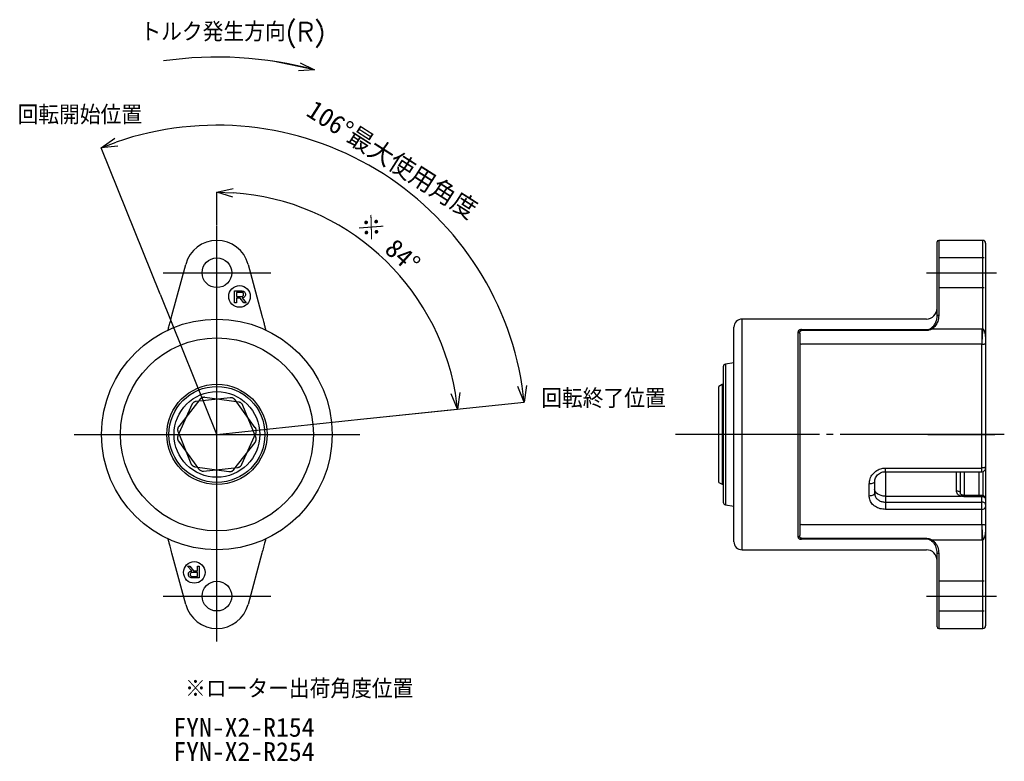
# Model space of a CAD drawing. Extents: x 13 to 256, y 19 to 302.
# Tile 1 of 4: x 13 to 196, y 19 to 157. Entities that reach past the tile are written whole.
import ezdxf

# ---------------------------------------------------------------- set-up
doc = ezdxf.new("R2010")
doc.units = 0
doc.header["$PDSIZE"] = -1
doc.linetypes.add('SLD-1点鎖線_中心線_', pattern=[34.29, 30.48, -1.27, 1.27, -1.27])
doc.linetypes.add('SLD-実線', pattern=[0])
doc.layers.get('0').update_dxf_attribs({"linetype": 'CONTINUOUS'})
doc.layers.get('Defpoints').update_dxf_attribs({"linetype": 'CONTINUOUS'})
doc.layers.add('SLD-0', color=7, linetype='SLD-実線')
doc.styles.add('SLDTEXTSTYLE0', font='txt.shx', dxfattribs={"bigfont": 'bigfont'})
doc.styles.add('SLDTEXTSTYLE1', font='txt')
doc.dimstyles.new('SLDDIMSTYLE0', dxfattribs={"dimtxt": 3.5, "dimasz": 3, "dimexe": 0, "dimexo": 0.0625, "dimgap": 0.875, "dimtad": 3, "dimdec": 4, "dimzin": 12, "dimdsep": 46, "dimtxsty": 'SLDTEXTSTYLE1', "dimblk1": 'OPEN30', "dimblk2": 'OPEN30', "dimsah": 1, "dimcen": 0.09, "dimazin": 0, "dimtfac": 1, "dimtofl": 0, "dimtmove": 0, "dimatfit": 3, "dimldrblk": 'OPEN30', "dimfxl": 1, "dimtolj": 1, "dimtzin": 12, "dimarcsym": 0})

# ---------------------------------------------------------------- blocks, each defined once
blk = doc.blocks.new('_OPEN30')
at = {"color": 0, "linetype": 'ByBlock'}
for p, q in [((-1, 0.267949), (0, 0)), ((0, 0), (-1, -0.267949)), ((0, 0), (-1, 0))]:
    blk.add_line(p, q, dxfattribs=at)
blk = doc.blocks.new('_D')
at = {"layer": 'Defpoints', "color": 0}
for p in [(50, 118.76), (87.24, 105.12), (77.85, 82.93), (50, 80), (50, 41.24)]:
    blk.add_point(p, dxfattribs=at)
at = {"layer": 'SLD-0', "color": 0, "lineweight": -2}
for p, q in [((50, 118.82), (50, 124.92)), ((77.91, 82.93), (94.67, 84.69))]:
    blk.add_line(p, q, dxfattribs=at)
blk.add_arc((50, 80), 44.92, 9.8276, 86.1724, dxfattribs=at)
at = {"layer": 'SLD-0', "color": 0, "lineweight": -2, "xscale": 3, "yscale": 3, "zscale": 3}
for p, rotation in [((50, 124.92), 178.0862019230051), ((94.67, 84.69), 277.9137980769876)]:
    blk.add_blockref('_OPEN30', p, dxfattribs=dict(at, rotation=rotation))
at = {"layer": 'SLD-0', "color": 0, "insert": (81.89, 115.42), "char_height": 3.5, "attachment_point": 5, "rotation": 318, "style": 'SLDTEXTSTYLE1'}
blk.add_mtext('\\A1;※ 84°', dxfattribs=at)
blk = doc.blocks.new('_D_1')
at = {"layer": 'Defpoints', "color": 0}
for p in [(63.23, 135.81), (39.51, 105.96), (77.85, 82.93), (50, 80), (50, 80)]:
    blk.add_point(p, dxfattribs=at)
at = {"layer": 'SLD-0', "color": 0, "lineweight": -2}
for p, q in [((39.49, 106.02), (28.51, 133.18)), ((77.91, 82.93), (107.04, 86))]:
    blk.add_line(p, q, dxfattribs=at)
blk.add_arc((50, 80), 57.36, 8.9971, 109.0029, dxfattribs=at)
at = {"layer": 'SLD-0', "color": 0, "lineweight": -2, "xscale": 3, "yscale": 3, "zscale": 3}
for p, rotation in [((28.51, 133.18), 200.5014710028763), ((107.04, 86), 277.4985289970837)]:
    blk.add_blockref('_OPEN30', p, dxfattribs=dict(at, rotation=rotation))
at = {"layer": 'SLD-0', "color": 0, "insert": (82.43, 130.85), "char_height": 3.5, "attachment_point": 5, "rotation": 327.4717, "style": 'SLDTEXTSTYLE1'}
blk.add_mtext('\\A1;106°最大使用角度', dxfattribs=at)
blk = doc.blocks.new('SW_NOTE_1')
at = {"layer": 'SLD-0', "color": 0, "char_height": 3.5, "attachment_point": 1, "style": 'SLDTEXTSTYLE1'}
for s, insert in [('FYN-X2-R154', (0, 4.07)), ('FYN-X2-R254', (0, -0.43))]:
    blk.add_mtext(s, dxfattribs=dict(at, insert=insert))

msp = doc.modelspace()

# ---------------------------------------------------------------- hatches: boundary and pattern name
at = {"linetype": 'SLD-実線'}
h = msp.add_hatch(dxfattribs=at)
h.set_pattern_fill('ANSI34', style=0)
edge = h.paths.add_edge_path(flags=0)
edge.add_spline(control_points=[(172.87846, 152.87816), (172.87846, 152.87816), (172.85824, 152.88371), (172.81545, 152.89466), (172.77276, 152.90558), (172.70626, 152.92228), (172.61573, 152.94171), (172.52507, 152.96116), (172.40731, 152.98378), (172.27307, 153.00149), (172.10587, 153.02354), (171.91026, 153.0374), (171.71235, 153.03025), (171.43666, 153.02028), (171.151, 152.96925), (170.87801, 152.87044), (170.78184, 152.83563), (170.68494, 152.79359), (170.58992, 152.74803), (170.55068, 152.72921), (170.51128, 152.70967), (170.4746, 152.69121), (170.43788, 152.67274), (170.40321, 152.65504), (170.37295, 152.6396), (170.33239, 152.6189), (170.29834, 152.60153), (170.27005, 152.58725), (170.18936, 152.54651), (170.14623, 152.52588), (170.11811, 152.51256), (170.05164, 152.48108), (170.07141, 152.48997), (170.14613, 152.52595), (170.22041, 152.56171), (170.35127, 152.63075), (170.53436, 152.72099), (170.6382, 152.77218), (170.7618, 152.83074), (170.91735, 152.88434), (171.01066, 152.91649), (171.11763, 152.94753), (171.23591, 152.97251), (171.31725, 152.98968), (171.40557, 153.0042), (171.4957, 153.0143), (171.59913, 153.02589), (171.7079, 153.0318), (171.81025, 153.03219), (171.91196, 153.03259), (172.01031, 153.02781), (172.09917, 153.02033), (172.20921, 153.01107), (172.30802, 152.99763), (172.39331, 152.98376), (172.55676, 152.95719), (172.67793, 152.92859), (172.75767, 152.90911), (172.83715, 152.88969), (172.87846, 152.87816), (172.87846, 152.87816)], knot_values=[0, 0, 0, 0, 0.000518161, 0.000518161, 0.000518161, 0.001036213, 0.001036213, 0.001036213, 0.001556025, 0.001556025, 0.001556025, 0.00220353, 0.00220353, 0.00220353, 0.003108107, 0.003108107, 0.003108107, 0.003424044, 0.003424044, 0.003424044, 0.003553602, 0.003553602, 0.003553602, 0.003683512, 0.003683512, 0.003683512, 0.003857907, 0.003857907, 0.003857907, 0.004363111, 0.004363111, 0.004363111, 0.005570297, 0.005570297, 0.005570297, 0.006766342, 0.006766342, 0.006766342, 0.007440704, 0.007440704, 0.007440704, 0.007844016, 0.007844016, 0.007844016, 0.0081203, 0.0081203, 0.0081203, 0.008439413, 0.008439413, 0.008439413, 0.008755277, 0.008755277, 0.008755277, 0.009146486, 0.009146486, 0.009146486, 0.00990535, 0.00990535, 0.00990535, 0.010659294, 0.010659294, 0.010659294, 0.010659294], weights=[1, 1, 1, 1, 1, 1, 1, 1, 1, 1, 1, 1, 1, 1, 1, 1, 1, 1, 1, 1, 1, 1, 1, 1, 1, 1, 1, 1, 1, 1, 1, 1, 1, 1, 1, 1, 1, 1, 1, 1, 1, 1, 1, 1, 1, 1, 1, 1, 1, 1, 1, 1, 1, 1, 1, 1, 1, 1, 1, 1, 1], degree=3, periodic=0)

# ---------------------------------------------------------------- linework, layer by layer
at = {"color": 7, "linetype": 'SLD-実線'}
for p, q in [((183.6448, 111.47527), (183.6448, 115.7)), ((192.14481, 116), (183.94481, 116)), ((192.64481, 115.5), (192.64481, 111.42351)), ((41.65774, 102.04848), (44.20444, 111.55291)), ((55.79556, 111.55291), (58.34226, 102.04848)), ((183.6448, 101.97083), (183.6448, 111.47527)), ((183.94481, 111.55291), (183.94481, 102.04848)), ((192.14481, 99.58694), (192.14481, 111.55291)), ((192.64481, 111.42351), (192.64481, 97.04115)), ((53.29312, 104.43832), (53.29313, 106.62218)), ((53.29313, 106.62218), (54.60481, 106.62224)), ((54.567, 106.34176), (53.60907, 106.34172)), ((53.60907, 106.34172), (53.60907, 105.58758)), ((53.60907, 104.43852), (53.29312, 104.43832)), ((54.3368, 105.30686), (53.60906, 105.30692)), ((53.60906, 105.30692), (53.60907, 104.43852)), ((53.60907, 105.58758), (54.55369, 105.58739)), ((55.01344, 104.43836), (54.3368, 105.30686)), ((54.68158, 105.3194), (55.4354, 104.43858)), ((55.4354, 104.43858), (55.01344, 104.43836)), ((181.64481, 101.4), (147.4448, 101.4)), ((40.95478, 99.43528), (40.99954, 99.59205)), ((59.00046, 99.59205), (59.04522, 99.43528)), ((145.94222, 69.75074), (145.94222, 99.9)), ((157.84481, 60.957), (157.84481, 99.043)), ((158.1448, 98.77605), (158.1448, 61.22395)), ((158.4448, 99.44522), (181.64481, 99.44522)), ((181.64481, 99.26983), (158.4448, 99.26983)), ((182.3275, 99.60512), (182.58545, 99.75616)), ((182.72654, 99.59205), (182.4299, 99.43528)), ((182.72654, 99.59205), (191.94481, 99.59205)), ((191.94481, 99.59205), (192.14481, 99.58694)), ((191.94481, 99.59205), (191.94481, 96.71726)), ((192.64481, 97.04115), (192.64481, 73.98962)), ((181.64481, 96.72032), (158.4448, 96.72032)), ((182.4299, 96.71726), (181.64481, 96.72032)), ((191.94481, 96.71726), (182.4299, 96.71726)), ((191.94481, 73.77219), (191.94481, 96.71726)), ((191.96937, 96.71514), (191.94481, 96.71726)), ((145.94222, 93.28535), (144.37409, 93.06133)), ((143.94481, 92.56635), (143.94481, 92.39274)), ((143.94481, 92.39274), (143.94481, 67.43365)), ((143.74481, 89.25), (143.14481, 88.90359)), ((143.14481, 71.09641), (143.14481, 88.90359)), ((143.94481, 89.25), (143.74481, 89.25)), ((143.74481, 89.25), (143.74481, 70.75)), ((174.0448, 73.77219), (191.94481, 73.77219)), ((174.0448, 73.0828), (191.94481, 73.0828)), ((187.94481, 73.0828), (187.94481, 69.24384)), ((192.14481, 73.11198), (192.14481, 68.66636)), ((192.64481, 73.98962), (192.64481, 73.7828)), ((192.64481, 73.7828), (192.64481, 67.99554)), ((172.04481, 71.27478), (172.04481, 69.14408)), ((143.14481, 71.09641), (143.74481, 70.75)), ((143.74481, 70.75), (143.94481, 70.75)), ((145.94222, 60.1), (145.94222, 69.75074)), ((171.04481, 68.57422), (171.04481, 70.81676)), ((174.0448, 68.54466), (188.08149, 68.54466)), ((174.0448, 68.54466), (174.0448, 67.44585)), ((191.94481, 68.69554), (188.64481, 68.69554)), ((191.94481, 68.45478), (188.64481, 68.45478)), ((191.94481, 67.44585), (191.94481, 68.45478)), ((192.64481, 67.99554), (192.64481, 66.98661)), ((144.37409, 66.93867), (145.94222, 66.71465)), ((174.0448, 67.44585), (174.0448, 66.09634)), ((174.0448, 67.44585), (191.94481, 67.44585)), ((191.94481, 66.09634), (174.0448, 66.09634)), ((191.94481, 66.09634), (191.94481, 67.44585)), ((191.94481, 63.28274), (191.94481, 66.09634)), ((192.64481, 66.98661), (192.64481, 66.58176)), ((192.64481, 66.58176), (192.64481, 62.95885)), ((158.4448, 63.27968), (181.64481, 63.27968)), ((181.64481, 63.27968), (182.4299, 63.28274)), ((182.4299, 63.28274), (191.94481, 63.28274)), ((191.94481, 63.28274), (191.96937, 63.28486)), ((191.94481, 63.28274), (191.94481, 60.40795)), ((192.64481, 62.95885), (192.64481, 48.57649)), ((40.99954, 60.40795), (40.95478, 60.56472)), ((59.04522, 60.56472), (59.00046, 60.40795)), ((158.4448, 60.73017), (181.64481, 60.73017)), ((181.64481, 60.55478), (158.4448, 60.55478)), ((182.58545, 60.24384), (182.3275, 60.39488)), ((182.4299, 60.56472), (182.72654, 60.40795)), ((191.94481, 60.40795), (182.72654, 60.40795)), ((192.14481, 60.41306), (191.94481, 60.40795)), ((192.14481, 48.44709), (192.14481, 60.41306)), ((147.4448, 58.6), (181.64481, 58.6)), ((44.20444, 48.44709), (41.65774, 57.95152)), ((58.34226, 57.95152), (55.79556, 48.44709)), ((183.6448, 48.52473), (183.6448, 58.02917)), ((183.94481, 57.95152), (183.94481, 48.44709)), ((44.5646, 55.56142), (44.98656, 55.56164)), ((45.31842, 54.6806), (44.5646, 55.56142)), ((44.98656, 55.56164), (45.6632, 54.69314)), ((46.39093, 55.56148), (46.70688, 55.56168)), ((46.39094, 54.69308), (46.39093, 55.56148)), ((46.70688, 55.56168), (46.70687, 53.37782)), ((46.70687, 53.37782), (45.39519, 53.37776)), ((45.433, 53.65824), (46.39093, 53.65828)), ((46.39093, 54.41242), (45.44631, 54.41261)), ((45.6632, 54.69314), (46.39094, 54.69308)), ((46.39093, 53.65828), (46.39093, 54.41242)), ((183.6448, 44.3), (183.6448, 48.52473)), ((192.64481, 48.57649), (192.64481, 44.5)), ((183.94481, 44), (192.14481, 44))]:
    msp.add_line(p, q, dxfattribs=at)
at = {"color": 8, "linetype": 'SLD-実線'}
for p, q in [((183.94481, 116), (183.94481, 111.55291)), ((192.14481, 111.55291), (192.14481, 116)), ((147.4448, 68.97818), (147.4448, 101.4)), ((144.37409, 93.06133), (144.37409, 92.88088)), ((144.37409, 92.88088), (144.37409, 66.93867)), ((174.0448, 73.0828), (174.0448, 73.77219)), ((174.0448, 73.10431), (174.0448, 68.54466)), ((187.24481, 69.48392), (187.24481, 73.0828)), ((188.64481, 73.0828), (188.64481, 68.69554)), ((191.44481, 68.69554), (191.44481, 73.0828)), ((191.94481, 73.0828), (191.94481, 73.77219)), ((147.4448, 58.6), (147.4448, 68.97818)), ((188.64481, 68.69549), (188.64481, 68.45478)), ((191.94481, 68.69554), (191.94481, 68.45478)), ((183.94481, 48.44709), (183.94481, 44)), ((192.14481, 44), (192.14481, 48.44709))]:
    msp.add_line(p, q, dxfattribs=at)
at = {"color": 7, "linetype": 'SLD-1点鎖線_中心線_'}
for p, q in [((52.4786, 86.79631), (46.16253, 86.13247)), ((57.12508, 81.25163), (53.39214, 86.38958)), ((45.35352, 85.54468), (42.77039, 79.74289)), ((42.87492, 78.74837), (46.60786, 73.61042)), ((54.64648, 74.45532), (57.22961, 80.25711)), ((47.5214, 73.20369), (53.83747, 73.86753))]:
    msp.add_line(p, q, dxfattribs=at)
at = {"color": 7, "linetype": 'SLD-実線', "flags": 128}
for points in [[(192.64481, 73.98962), (192.63135, 73.9472), (192.59152, 73.90641), (192.52683, 73.86882), (192.43978, 73.83587), (192.3337, 73.80883), (192.21268, 73.78874), (192.08137, 73.77637), (191.94481, 73.77219)], [(172.04481, 71.27478), (172.02559, 71.18542), (171.96869, 71.0995), (171.87628, 71.02032), (171.75191, 70.95091), (171.60037, 70.89395), (171.42749, 70.85162), (171.2399, 70.82556), (171.04481, 70.81676)], [(174.0448, 68.54466), (173.65462, 68.56987), (173.27944, 68.64454), (172.93366, 68.76579), (172.63059, 68.92897), (172.38187, 69.1278), (172.19705, 69.35465), (172.08323, 69.6008), (172.04481, 69.85678)], [(187.94481, 69.24384), (187.93135, 69.29068), (187.89152, 69.33571), (187.82683, 69.37722), (187.73978, 69.4136), (187.6337, 69.44346), (187.51268, 69.46565), (187.38137, 69.47931), (187.24481, 69.48392)], [(172.04481, 69.14408), (172.02559, 69.0329), (171.96869, 68.926), (171.87628, 68.82748), (171.75191, 68.74112), (171.60037, 68.67025), (171.42749, 68.61759), (171.2399, 68.58516), (171.04481, 68.57422)], [(192.64481, 67.99554), (192.63135, 68.08513), (192.59152, 68.17129), (192.52683, 68.25068), (192.43978, 68.32027), (192.3337, 68.37739), (192.21268, 68.41983), (192.08137, 68.44596), (191.94481, 68.45478)], [(192.64481, 66.98661), (192.63135, 67.07621), (192.59152, 67.16236), (192.52683, 67.24175), (192.43978, 67.31134), (192.3337, 67.36846), (192.21268, 67.4109), (192.08137, 67.43703), (191.94481, 67.44585)]]:
    msp.add_lwpolyline(points, dxfattribs=at)
at = {"color": 8, "linetype": 'SLD-実線', "flags": 128}
msp.add_lwpolyline([(188.30365, 68.74923), (188.29183, 68.75176), (188.24784, 68.74088), (188.1966, 68.7014), (188.14033, 68.63502), (188.08149, 68.54466)], dxfattribs=at)
at = {"color": 7, "linetype": 'SLD-実線'}
for centre, radius in [((50, 110), 2.75), ((54.2, 105.6), 2), ((50, 80), 21.4), ((50, 80), 17.9), ((50, 80), 9.3), ((50, 80), 8.90359), ((50, 80), 7.95), ((45.8, 54.4), 2), ((50, 50), 2.75)]:
    msp.add_circle(centre, radius, dxfattribs=at)
for centre, radius, start, end in [((50, 110), 6, 15, 165), ((183.94481, 115.7), 0.3, 90, 180), ((192.14481, 115.5), 0.5, 0, 90), ((181.64481, 103.4), 2, 270, 0), ((147.44222, 99.9), 1.5, 89.9014197, 179.9999955), ((183.87483, 101.70047), 0.35497, 78.630568, 130.3912137), ((157.86042, 98.75851), 0.28493, 3.5293986, 93.1409328), ((181.5731, 99.03446), 0.94592, 25.0707905, 37.10544), ((182.03245, 99.13801), 0.82941, 33.1906638, 48.1843071), ((7.34061, 109.43542), 185.06643, 356.0587491, 356.9495104), ((158.42196, 96.99789), 0.27851, 185.6446347, 274.7040657), ((144.44481, 92.56635), 0.5, 98.1301024, 180), ((47.41688, 74.19821), 1, 216, 276), ((191.94481, 73.7828), 0.7, 270, 0), ((191.94481, 67.99554), 0.7, 0, 90), ((144.44481, 67.43365), 0.5, 180, 261.8698976), ((192.03565, 66.71277), 0.62308, 261.6160614, 347.8625417), ((158.42196, 63.00211), 0.27851, 85.2959343, 174.3553653), ((7.34061, 50.56458), 185.06643, 3.0504896, 3.9412509), ((157.86042, 61.24149), 0.28493, 266.8590672, 356.4706014), ((181.5731, 60.96554), 0.94592, 322.89456, 334.9292095), ((182.03245, 60.86199), 0.82941, 311.8156929, 326.8093362), ((147.44222, 60.1), 1.5, 180.0000045, 270.0985803), ((181.64481, 56.6), 2, 0, 90), ((183.87483, 58.29953), 0.35497, 229.6087863, 281.369432), ((50, 50), 6, 195, 345), ((183.94481, 44.3), 0.3, 180, 270), ((192.14481, 44.5), 0.5, 270, 0)]:
    msp.add_arc(centre, radius, start, end, dxfattribs=at)
at = {"color": 7, "linetype": 'SLD-1点鎖線_中心線_'}
for centre, start, end in [((46.26706, 85.13795), 96, 156), ((52.58312, 85.80179), 36, 96), ((56.31606, 80.66384), 336, 36), ((43.68394, 79.33616), 156, 216), ((53.73294, 74.86205), 276, 336)]:
    msp.add_arc(centre, 1, start, end, dxfattribs=at)
at = {"color": 7, "linetype": 'SLD-実線'}
for points, knots in [([(54.87328, 106.23902), (54.82132, 106.27405), (54.72812, 106.33688), (54.61643, 106.34026), (54.567, 106.34176)], [0, 0, 0, 0, 0.557483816, 1, 1, 1, 1]), ([(54.60481, 106.62224), (54.71408, 106.61531), (54.90912, 106.60294), (55.06175, 106.48309), (55.12887, 106.43039)], [0, 0, 0, 0, 0.560237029, 1, 1, 1, 1]), ([(54.96242, 105.98333), (54.9597, 106.03636), (54.95485, 106.13095), (54.89818, 106.20603), (54.87328, 106.23902)], [0, 0, 0, 0, 0.56053815, 1, 1, 1, 1]), ([(54.87343, 105.71548), (54.90388, 105.76098), (54.95849, 105.84258), (54.96121, 105.94016), (54.96242, 105.98333)], [0, 0, 0, 0, 0.557541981, 1, 1, 1, 1]), ([(55.29484, 105.98353), (55.28753, 105.88468), (55.27448, 105.70816), (55.16404, 105.57145), (55.11545, 105.51129)], [0, 0, 0, 0, 0.559998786, 1, 1, 1, 1]), ([(55.12887, 106.43039), (55.18409, 106.35564), (55.28302, 106.22173), (55.29122, 106.05652), (55.29484, 105.98353)], [0, 0, 0, 0, 0.558192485, 1, 1, 1, 1]), ([(54.55369, 105.58739), (54.62086, 105.5937), (54.74093, 105.60499), (54.83291, 105.68169), (54.87343, 105.71548)], [0, 0, 0, 0, 0.559460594, 1, 1, 1, 1]), ([(55.11545, 105.51129), (55.04259, 105.45671), (54.91214, 105.35898), (54.75218, 105.33152), (54.68158, 105.3194)], [0, 0, 0, 0, 0.558575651, 1, 1, 1, 1]), ([(40.99954, 99.59205), (41.03147, 99.71122), (41.09446, 99.94629), (41.22021, 100.41561), (41.40345, 101.09946), (41.55639, 101.67024), (41.65774, 102.04848)], [0, 0, 0, 0, 0.201217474, 0.396903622, 0.600338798, 1, 1, 1, 1]), ([(58.34226, 102.04848), (58.44207, 101.67598), (58.61763, 101.02077), (58.84924, 100.15639), (58.94995, 99.78056), (59.00046, 99.59205)], [0, 0, 0, 0, 0.396383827, 0.697231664, 1, 1, 1, 1]), ([(182.58545, 99.75616), (182.78071, 99.92787), (183.17286, 100.2727), (183.49409, 100.95381), (183.63065, 101.52973), (183.64141, 101.86489), (183.6448, 101.97083)], [0, 0, 0, 0, 0.298778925, 0.600052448, 0.87357888, 1, 1, 1, 1]), ([(183.94481, 102.04848), (183.90674, 101.67598), (183.83979, 101.02077), (183.39402, 100.15639), (182.94951, 99.78056), (182.72654, 99.59205)], [0, 0, 0, 0, 0.396383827, 0.697231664, 1, 1, 1, 1]), ([(158.4448, 99.44522), (158.40861, 99.44407), (158.3189, 99.44123), (158.17423, 99.41224), (158.02957, 99.35265), (157.87643, 99.23207), (157.85759, 99.11946), (157.84481, 99.043)], [0, 0, 0, 0, 0.089557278, 0.222001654, 0.386977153, 0.583798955, 1, 1, 1, 1]), ([(158.1448, 98.77605), (158.14989, 98.86957), (158.15712, 99.00228), (158.23309, 99.15401), (158.29949, 99.22288), (158.35638, 99.25266), (158.3996, 99.26657), (158.42649, 99.26851), (158.4448, 99.26983)], [0, 0, 0, 0, 0.480838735, 0.682359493, 0.831169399, 0.905141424, 0.935377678, 1, 1, 1, 1]), ([(181.64481, 99.44522), (181.70559, 99.44714), (181.9424, 99.45462), (182.1633, 99.54095), (182.3275, 99.60512)], [0, 0, 0, 0, 0.25667856, 1, 1, 1, 1]), ([(182.4299, 99.43528), (182.22445, 99.36487), (181.96797, 99.27697), (181.69843, 99.27102), (181.64481, 99.26983)], [0, 0, 0, 0, 0.801028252, 1, 1, 1, 1]), ([(192.14481, 99.58694), (192.15243, 99.58222), (192.18129, 99.56435), (192.24133, 99.50377), (192.35274, 99.32258), (192.46952, 98.96021), (192.57368, 98.39783), (192.62247, 97.85172), (192.63984, 97.43069), (192.64411, 97.2073), (192.6448, 97.09306), (192.6448, 97.04365), (192.64481, 97.04115)], [0, 0, 0, 0, 0.010216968, 0.038678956, 0.095829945, 0.250160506, 0.466246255, 0.743845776, 0.870452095, 0.943974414, 0.997163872, 1, 1, 1, 1]), ([(192.64481, 97.04115), (192.6448, 97.04069), (192.6448, 97.034), (192.64218, 96.95703), (192.6015, 96.8431), (192.42655, 96.73717), (192.25381, 96.70378), (192.14341, 96.69884), (192.05164, 96.70296), (191.99693, 96.71106), (191.96937, 96.71514)], [0, 0, 0, 0, 0.003165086, 0.045463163, 0.523894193, 0.778902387, 0.871844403, 0.925378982, 0.962404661, 1, 1, 1, 1]), ([(171.04481, 70.81676), (171.07707, 71.1415), (171.14129, 71.78802), (171.65612, 72.67962), (172.42037, 73.35825), (173.26627, 73.72074), (173.82399, 73.7576), (174.0448, 73.77219)], [0, 0, 0, 0, 0.222726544, 0.443427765, 0.656212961, 0.863883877, 1, 1, 1, 1]), ([(172.06002, 71.32405), (172.06036, 71.40207), (172.06126, 71.61215), (172.18438, 71.96145), (172.41579, 72.33846), (172.74097, 72.65661), (173.13554, 72.89676), (173.57816, 73.05379), (173.8912, 73.07273), (174.047, 73.08215)], [0, 0, 0, 0, 0.095450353, 0.25698232, 0.411292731, 0.562693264, 0.708679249, 0.855001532, 1, 1, 1, 1]), ([(188.08149, 68.54466), (187.9485, 68.59023), (187.69104, 68.67846), (187.40683, 68.92678), (187.26301, 69.21056), (187.25, 69.40594), (187.24481, 69.48392)], [0, 0, 0, 0, 0.295567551, 0.572199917, 0.829260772, 1, 1, 1, 1]), ([(174.0448, 66.09634), (173.70844, 66.12149), (173.032, 66.17205), (172.13615, 66.57045), (171.46406, 67.17237), (171.09938, 67.87473), (171.06098, 68.36698), (171.04481, 68.57422)], [0, 0, 0, 0, 0.206651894, 0.415595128, 0.62779626, 0.84329814, 1, 1, 1, 1]), ([(172.04481, 69.14408), (172.05548, 68.99871), (172.08073, 68.65471), (172.32473, 68.16799), (172.77554, 67.75943), (173.37284, 67.49536), (173.82094, 67.46235), (174.0448, 67.44585)], [0, 0, 0, 0, 0.156130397, 0.369473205, 0.580333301, 0.79034185, 1, 1, 1, 1]), ([(188.30501, 68.75053), (188.25125, 68.77175), (188.1392, 68.816), (188.03267, 68.91241), (187.9718, 69.02977), (187.9353, 69.15978), (187.94543, 69.24165), (187.94574, 69.24416)], [0, 0, 0, 0, 0.206297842, 0.429928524, 0.715337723, 0.991282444, 1, 1, 1, 1]), ([(188.64481, 68.45478), (188.60802, 68.45534), (188.41506, 68.45824), (188.2307, 68.506), (188.08149, 68.54466)], [0, 0, 0, 0, 0.190629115, 1, 1, 1, 1]), ([(188.64459, 68.70087), (188.61995, 68.69936), (188.51246, 68.69277), (188.37283, 68.72413), (188.2772, 68.75906), (188.25017, 68.76894)], [0, 0, 0, 0, 0.175819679, 0.767076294, 1, 1, 1, 1]), ([(191.96937, 63.28486), (191.99693, 63.28894), (192.05164, 63.29704), (192.14341, 63.30116), (192.25381, 63.29622), (192.42655, 63.26283), (192.6015, 63.1569), (192.64218, 63.04297), (192.6448, 62.966), (192.6448, 62.95931), (192.64481, 62.95885)], [0, 0, 0, 0, 0.037595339, 0.074621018, 0.128155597, 0.221097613, 0.476105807, 0.954536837, 0.996834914, 1, 1, 1, 1]), ([(192.64481, 62.95885), (192.6448, 62.95635), (192.6448, 62.90694), (192.64411, 62.7927), (192.63984, 62.56931), (192.62247, 62.14828), (192.57368, 61.60217), (192.46952, 61.03979), (192.35274, 60.67742), (192.24133, 60.49623), (192.18129, 60.43565), (192.15243, 60.41778), (192.14481, 60.41306)], [0, 0, 0, 0, 0.002836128, 0.056025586, 0.129547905, 0.256154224, 0.533753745, 0.749839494, 0.904170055, 0.961321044, 0.989783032, 1, 1, 1, 1]), ([(41.65774, 57.95152), (41.55793, 58.32402), (41.38237, 58.97923), (41.15076, 59.84361), (41.05005, 60.21944), (40.99954, 60.40795)], [0, 0, 0, 0, 0.396383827, 0.697231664, 1, 1, 1, 1]), ([(59.00046, 60.40795), (58.96853, 60.28878), (58.90554, 60.05371), (58.77979, 59.58439), (58.59655, 58.90054), (58.44361, 58.32976), (58.34226, 57.95152)], [0, 0, 0, 0, 0.201217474, 0.396903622, 0.600338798, 1, 1, 1, 1]), ([(157.84481, 60.957), (157.85179, 60.90195), (157.86469, 60.80028), (157.97787, 60.67815), (158.12747, 60.60311), (158.28388, 60.56229), (158.39115, 60.55728), (158.4448, 60.55478)], [0, 0, 0, 0, 0.301011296, 0.555901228, 0.735479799, 0.867693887, 1, 1, 1, 1]), ([(158.4448, 60.73017), (158.4273, 60.73139), (158.39975, 60.73331), (158.34708, 60.75028), (158.28071, 60.79112), (158.20722, 60.88487), (158.15351, 61.03449), (158.14795, 61.15559), (158.1448, 61.22395)], [0, 0, 0, 0, 0.061779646, 0.097235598, 0.205277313, 0.37412448, 0.64670954, 1, 1, 1, 1]), ([(181.64481, 60.73017), (181.86179, 60.71057), (182.13268, 60.68611), (182.38057, 60.58486), (182.4299, 60.56472)], [0, 0, 0, 0, 0.801006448, 1, 1, 1, 1]), ([(182.3275, 60.39488), (182.1633, 60.45905), (181.9424, 60.54538), (181.70559, 60.55286), (181.64481, 60.55478)], [0, 0, 0, 0, 0.74332144, 1, 1, 1, 1]), ([(182.72654, 60.40795), (182.87989, 60.28878), (183.18237, 60.05371), (183.51682, 59.58439), (183.85338, 58.90054), (183.90837, 58.32976), (183.94481, 57.95152)], [0, 0, 0, 0, 0.201217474, 0.396903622, 0.600338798, 1, 1, 1, 1]), ([(183.6448, 58.02917), (183.611, 58.36625), (183.54381, 59.03616), (183.11664, 59.80717), (182.71803, 60.13484), (182.58545, 60.24384)], [0, 0, 0, 0, 0.403307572, 0.80152787, 1, 1, 1, 1]), ([(44.70516, 54.01647), (44.71247, 54.11532), (44.72552, 54.29184), (44.83596, 54.42855), (44.88455, 54.48871)], [0, 0, 0, 0, 0.559998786, 1, 1, 1, 1]), ([(44.87113, 53.56961), (44.81591, 53.64436), (44.71698, 53.77827), (44.70878, 53.94348), (44.70516, 54.01647)], [0, 0, 0, 0, 0.558192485, 1, 1, 1, 1]), ([(45.39519, 53.37776), (45.28592, 53.38469), (45.09088, 53.39706), (44.93825, 53.51691), (44.87113, 53.56961)], [0, 0, 0, 0, 0.560237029, 1, 1, 1, 1]), ([(44.88455, 54.48871), (44.95741, 54.54329), (45.08786, 54.64102), (45.24782, 54.66848), (45.31842, 54.6806)], [0, 0, 0, 0, 0.558575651, 1, 1, 1, 1]), ([(45.12657, 54.28452), (45.09612, 54.23902), (45.04151, 54.15742), (45.03879, 54.05984), (45.03758, 54.01667)], [0, 0, 0, 0, 0.557541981, 1, 1, 1, 1]), ([(45.03758, 54.01667), (45.0403, 53.96364), (45.04515, 53.86905), (45.10182, 53.79397), (45.12672, 53.76098)], [0, 0, 0, 0, 0.56053815, 1, 1, 1, 1]), ([(45.44631, 54.41261), (45.37914, 54.4063), (45.25907, 54.39501), (45.16709, 54.31831), (45.12657, 54.28452)], [0, 0, 0, 0, 0.559460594, 1, 1, 1, 1]), ([(45.12672, 53.76098), (45.17868, 53.72595), (45.27188, 53.66312), (45.38357, 53.65974), (45.433, 53.65824)], [0, 0, 0, 0, 0.557483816, 1, 1, 1, 1])]:
    msp.add_open_spline(points, degree=3, knots=knots, dxfattribs=at)
at = {"layer": 'SLD-0', "color": 7}
for p, q in [((68.12744, 147.6121), (60.37748, 149.2265)), ((65.44463, 148.96535), (68.12744, 147.6121)), ((68.12744, 147.6121), (65.12744, 147.44264)), ((50, 41.59828), (50, 118.70253)), ((40, 110), (60, 110)), ((50, 80), (39.51102, 105.96115)), ((50, 80), (77.84661, 82.9268)), ((23.5, 80), (76.5, 80)), ((40, 50), (60, 50))]:
    msp.add_line(p, q, dxfattribs=at)
at = {"layer": 'SLD-0', "linetype": 'SLD-1点鎖線_中心線_'}
for p, q in [((192.34481, 112.75), (183.94481, 112.75)), ((181.64481, 110), (183.94481, 110)), ((183.94481, 110), (194.64481, 110)), ((183.94481, 107.25), (192.34481, 107.25)), ((196.10748, 80), (135.11665, 80)), ((181.94481, 80), (194.34481, 80)), ((192.34481, 52.75), (183.94481, 52.75)), ((181.64481, 50), (183.94481, 50)), ((183.94481, 50), (194.64481, 50)), ((183.94481, 47.25), (192.34481, 47.25))]:
    msp.add_line(p, q, dxfattribs=at)
at = {"layer": 'SLD-0', "linetype": 'SLD-実線'}
for p, q in [((46.83292, 86.50407), (42.92294, 81.49953)), ((54.04915, 85.99481), (47.7601, 86.87868)), ((57.21623, 79.49074), (54.83716, 85.37915)), ((42.78377, 80.50926), (45.16284, 74.62085)), ((53.16708, 73.49593), (57.07706, 78.50047)), ((45.95085, 74.00519), (52.2399, 73.12132))]:
    msp.add_line(p, q, dxfattribs=at)
at = {"layer": 'SLD-0', "color": 7}
msp.add_arc((50, 80), 70, 74.9914386, 98.1542412, dxfattribs=at)
at = {"layer": 'SLD-0', "linetype": 'SLD-1点鎖線_中心線_'}
for centre, start, end in [((47.62093, 85.88841), 82, 142), ((53.90998, 85.00454), 22, 82), ((43.71095, 80.88387), 142, 202), ((56.28905, 79.11613), 322, 22), ((46.09002, 74.99546), 202, 262), ((52.37907, 74.11159), 262, 322)]:
    msp.add_arc(centre, 1, start, end, dxfattribs=at)

# ---------------------------------------------------------------- block references
at = {"layer": 'SLD-0', "color": 7}
msp.add_blockref('SW_NOTE_1', (41.91841, 23.35021), dxfattribs=at)

# ---------------------------------------------------------------- texts
at = {"layer": 'SLD-0', "color": 7, "char_height": 3.5, "style": 'SLDTEXTSTYLE0'}
for s, insert, attachment_point in [('トルク発生方向(R)', (35.808, 156.41487), 1), ('※ローター出荷角度位置', (65.27152, 34.55179), 2)]:
    msp.add_mtext(s, dxfattribs=dict(at, insert=insert, attachment_point=attachment_point))
at = {"layer": 'SLD-0', "char_height": 3.5, "attachment_point": 1, "style": 'SLDTEXTSTYLE0'}
for s, insert in [('回転開始位置', (13.01395, 141.01988)), ('回転終了位置', (110.17601, 88.40567))]:
    msp.add_mtext(s, dxfattribs=dict(at, insert=insert))

# ---------------------------------------------------------------- dimensions: what is measured, and where the dimension line sits
at = {"layer": 'SLD-0', "color": 7}
for base, line1, line2, text, picture, middle in [((63.22779, 135.81245), ((77.84661, 82.9268), (50, 80)), ((39.51102, 105.96115), (50, 80)), '<>最大使用角度', '_D_1', (80.84263, 128.36049)), ((87.23683, 105.11656), ((50, 80), (77.84661, 82.9268)), ((50, 118.75691), (50, 41.24309)), '※ <>', '_D', (80.05449, 113.3789))]:
    dim = msp.add_angular_dim_2l(base=base, line1=line1, line2=line2, text=text, dimstyle='SLDDIMSTYLE0', override={"dimadec": 0}, dxfattribs=at)
    dim.commit()
    dim.dimension.update_dxf_attribs({"geometry": picture, "text_midpoint": middle, "dimtype": 162})

doc.saveas('drawing.dxf')
